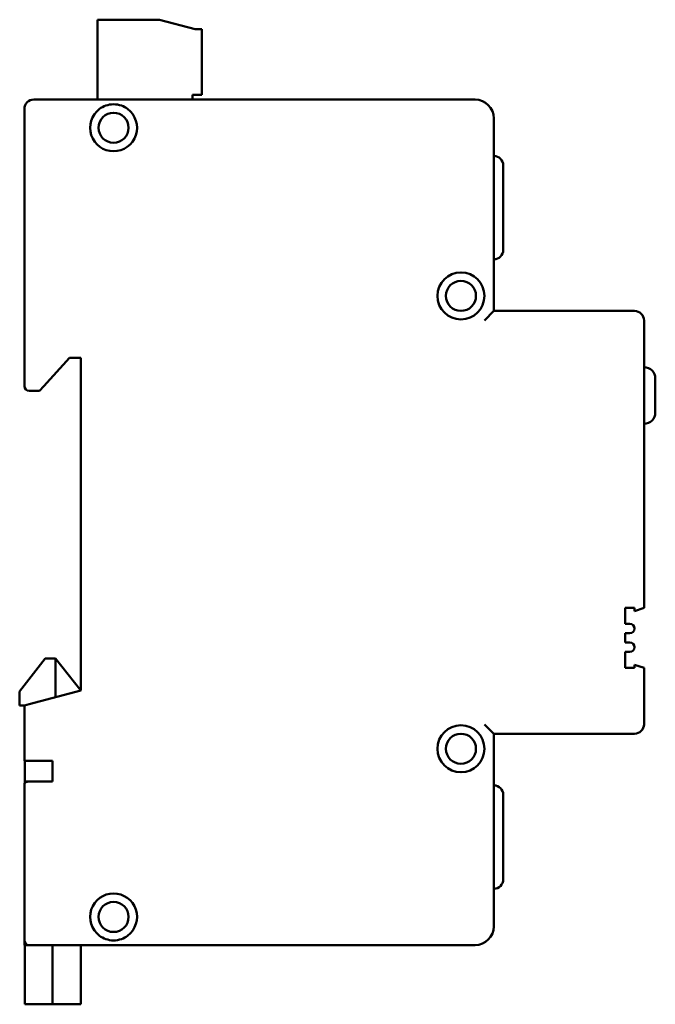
# Model space of a CAD drawing. Header units: millimetres. Extents: x 44 to 382, y 42 to 267.
# Tile 3 of 3: x 315 to 382, y 42 to 147. Entities that reach past the tile are written whole.
import ezdxf

# ---------------------------------------------------------------- set-up
doc = ezdxf.new("R2010")
doc.units = ezdxf.units.MM
doc.layers.add('Viditelné hrany(CSN)', color=7, linetype='Continuous', lineweight=50)

msp = doc.modelspace()

# ---------------------------------------------------------------- linework, layer by layer
at = {"layer": 'Viditelné hrany(CSN)'}
for p, q in [((322.8, 146.5), (322.8, 138)), ((329.4, 146.5), (322.8, 146.5)), ((333.2, 145.5), (329.4, 146.5)), ((333.9, 145.5), (333.2, 145.5)), ((333.9, 145.5), (333.9, 138.5)), ((332.9, 138), (332.9, 138.5)), ((332.9, 138.5), (333.9, 138.5)), ((363, 138), (316, 138)), ((315, 137), (315, 107.5)), ((365, 115.5), (365, 136)), ((366, 131), (366, 122)), ((365, 115.5), (364, 114.5)), ((380, 115.5), (365, 115.5)), ((381, 83.9), (381, 114.5)), ((317.06, 107.5), (319.8, 110.5)), ((319.8, 110.5), (321, 110.5)), ((321, 110.5), (321, 75.1)), ((382.2, 108.3), (382.2, 104.7)), ((316, 107), (315.5, 107)), ((316, 107), (316.6, 107)), ((317.06, 107.5), (316.6, 107)), ((379, 83.9), (380, 83.9)), ((379, 82.2), (379, 83.9)), ((381, 83.9), (380, 83.55)), ((380, 83.9), (380, 83.55)), ((379.5, 82.2), (379, 82.2)), ((379, 81.2), (379.5, 81.2)), ((379, 80.2), (379, 81.2)), ((379.5, 80.2), (379, 80.2)), ((379, 79.2), (379.5, 79.2)), ((379, 77.5), (379, 79.2)), ((314.5, 75), (317.2, 78.5)), ((317.2, 78.5), (318.3, 78.5)), ((318.3, 78.5), (318.3, 74.38)), ((321, 75.1), (318.3, 78.5)), ((380, 77.85), (381, 77.5)), ((380, 77.85), (380, 77.5)), ((380, 77.5), (379, 77.5)), ((381, 71.5), (381, 77.5)), ((314.5, 73.5), (314.5, 75)), ((321, 75.1), (315.5, 73.63)), ((315, 73.5), (314.5, 73.5)), ((315, 73.5), (315.5, 73.63)), ((315, 73.5), (315, 67.6)), ((365, 70.5), (364, 71.5)), ((365, 50), (365, 70.5)), ((365, 70.5), (380, 70.5)), ((315.5, 67.6), (315, 67.6)), ((315.05, 67.6), (315.05, 65.4)), ((315.5, 67.6), (318, 67.6)), ((318, 65.4), (318, 67.6)), ((315, 65.18), (315, 49)), ((315.05, 65.4), (315.05, 65.27)), ((315.5, 65.4), (315.05, 65.4)), ((318, 65.4), (315.5, 65.4)), ((366, 64), (366, 55)), ((315, 48.5), (315, 49)), ((315, 48), (315, 48.5)), ((315, 48), (315.5, 48)), ((315.05, 48), (315.05, 43.7)), ((315.5, 48), (363, 48)), ((318, 48), (318, 43.7)), ((321, 48), (321, 43.7)), ((315.05, 41.7), (315.05, 43.7)), ((318, 41.7), (318, 43.7)), ((321, 43.7), (321, 41.7)), ((315.05, 41.7), (318, 41.7)), ((318, 41.7), (321, 41.7))]:
    msp.add_line(p, q, dxfattribs=at)
for centre, radius in [((324.5, 135), 1.6), ((361.5, 117.1), 2.5), ((361.5, 117.1), 1.6), ((361.5, 68.9), 2.5), ((361.5, 68.9), 1.6), ((324.5, 51), 1.6)]:
    msp.add_circle(centre, radius, dxfattribs=at)
for centre, radius, start, end in [((316, 137), 1, 90, 180), ((363, 136), 2, 0, 90), ((324.5, 135), 2.5, 126.8699, 53.1301), ((365, 131), 1, 0, 90), ((365, 122), 1, 270, 0), ((380, 114.5), 1, 0, 90), ((381, 108.3), 1.2, 0, 90), ((315.5, 107.5), 0.5, 180, 270), ((381, 104.7), 1.2, 270, 0), ((379.5, 81.7), 0.5, 270, 90), ((379.5, 79.7), 0.5, 270, 90), ((380, 71.5), 1, 270, 0), ((365, 64), 1, 0, 90), ((365, 55), 1, 270, 0), ((324.5, 51), 2.5, 306.8699, 233.1301), ((363, 50), 2, 270, 0), ((315.5, 48.5), 0.5, 180, 270)]:
    msp.add_arc(centre, radius, start, end, dxfattribs=at)
msp.add_ellipse((315.5, 65.18), major_axis=(-0.5, 0), ratio=0.45098, start_param=4.712389, end_param=6.283185, dxfattribs=at)
for points in [[(323, 137), (323.2, 137.15), (323.42, 137.27), (323.94, 137.45), (324.23, 137.5), (324.78, 137.5), (325.07, 137.45), (325.58, 137.27), (325.81, 137.15), (326, 137)], [(326, 49), (325.81, 48.85), (325.58, 48.73), (325.07, 48.55), (324.78, 48.5), (324.23, 48.5), (323.94, 48.55), (323.42, 48.73), (323.2, 48.85), (323, 49)]]:
    msp.add_open_spline(points, degree=3, knots=[0.1744496, 0.1744496, 0.1744496, 0.1744496, 0.2469898, 0.2469898, 0.3292854, 0.3292854, 0.4115811, 0.4115811, 0.4841213, 0.4841213, 0.4841213, 0.4841213], dxfattribs=at)

doc.saveas('drawing.dxf')
